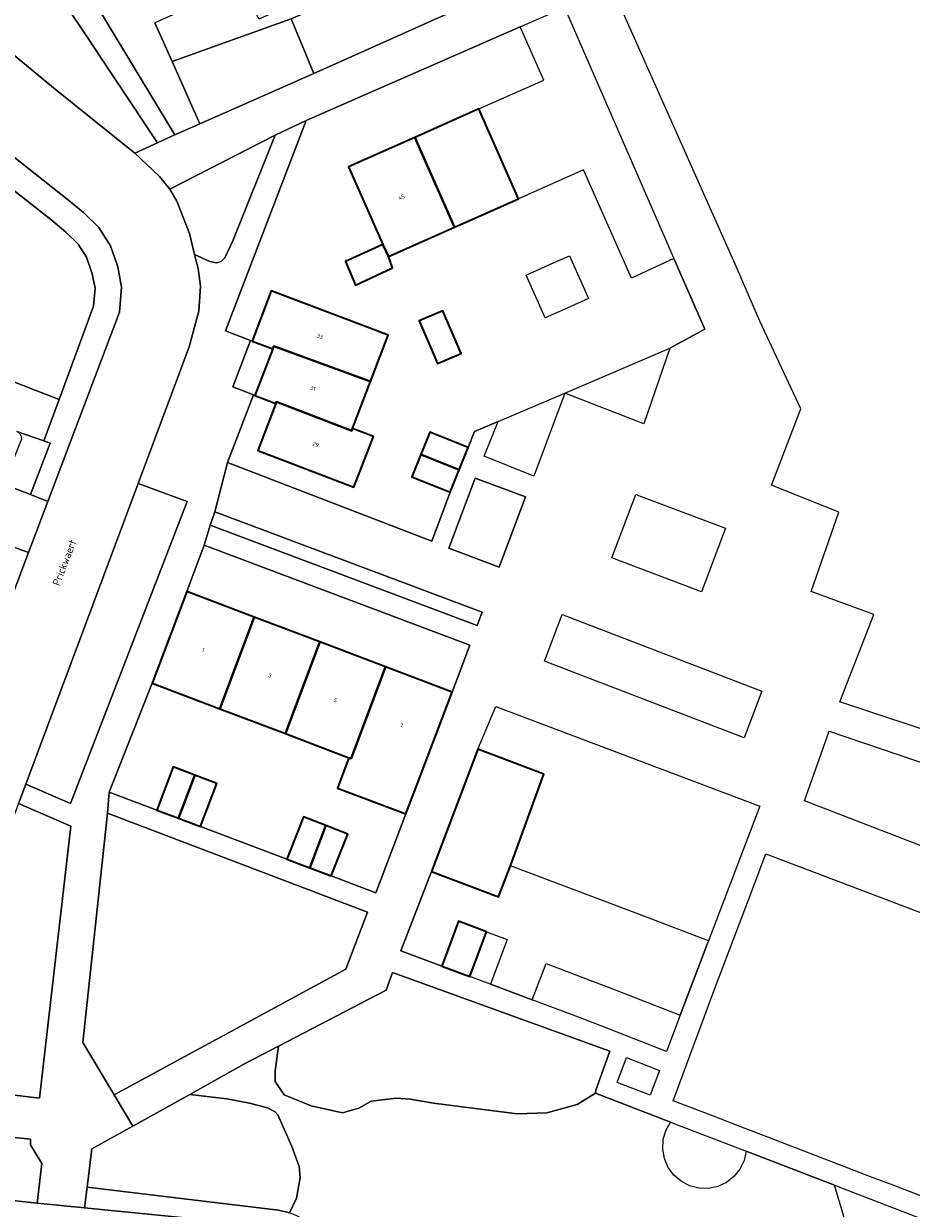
# Model space of a CAD drawing. Header units: metres. Extents: x 110065 to 112666, y 425872 to 427362.
# Tile 94 of 104: x 111719 to 111799, y 426627 to 426733. Entities that reach past the tile are written whole.
import ezdxf

# ---------------------------------------------------------------- set-up
doc = ezdxf.new("R2010")
doc.units = ezdxf.units.M
for name, color, linetype, lineweight in [('B-WE-GR-BEPLANTING_CULTUUR_HEESTERS-GV', 90, 'Continuous', 18), ('B-WE-GR-GRAS-GV', 60, 'Continuous', 13), ('B-WE-OG-BEBOUWING-GV', 7, 'Continuous', 35), ('B-WE-OG-BEBOUWING-T18', 10, 'Continuous', 18), ('B-WE-OG-BEBOUWING_STRAATNAAM-T35', 50, 'Continuous', 35), ('B-WE-OG-TERREIN_ERF-GV', 7, 'Continuous', 18), ('B-WE-VH-VERHARDING_BETONSTRAATSTEEN-GV', 252, 'Continuous', 18), ('B-WE-VH-VERHARDING_OPEN-GV', 252, 'Continuous', 18), ('B-WE-VH-VERHARDING_STRAATBAKSTEEN-GV', 252, 'Continuous', 18), ('B-WE-VH-VERHARDING_TEGEL-GV', 252, 'Continuous', 18)]:
    doc.layers.add(name, color=color, linetype=linetype, lineweight=lineweight)
doc.styles.add('NLCS-ISO-M200-T18', font='NLCS-ISO.ttf')
doc.styles.add('NLCS-ISO-M200-T35', font='NLCS-ISO.ttf')

msp = doc.modelspace()

# ---------------------------------------------------------------- linework, layer by layer
at = {"layer": 'B-WE-GR-BEPLANTING_CULTUUR_HEESTERS-GV', "flags": 128}
for points in [[(111714.212, 426753.732), (111713.771, 426753.895), (111713.469, 426753.862), (111711.695, 426753.002), (111714.466, 426748.572), (111718.13, 426742.04), (111724.024, 426733.437), (111731.128, 426722.699), (111732.713, 426723.422), (111714.51, 426753.489), (111714.212, 426753.732), (111714.212, 426753.732)], [(111745.193, 426728.941), (111743.172, 426733.843), (111732.464, 426730.008), (111734.945, 426724.431), (111745.193, 426728.941), (111745.193, 426728.941)], [(111737.923, 426713.908), (111741.708, 426723.395), (111732.239, 426718.546), (111732.89, 426717.479), (111734.015, 426714.557), (111734.457, 426712.683), (111735.845, 426712.056), (111736.457, 426711.933), (111736.873, 426712.043), (111737.192, 426712.369), (111737.923, 426713.908), (111737.923, 426713.908)], [(111764.233, 426690.886), (111759.693, 426692.589), (111757.325, 426686.275), (111761.865, 426684.571), (111764.233, 426690.886), (111764.233, 426690.886)], [(111733.809, 426690.474), (111729.407, 426692.104), (111719.31, 426665.081), (111723.318, 426663.344), (111733.809, 426690.474), (111733.809, 426690.474)], [(111750.013, 426653.56), (111726.65, 426662.468), (111724.442, 426641.847), (111727.25, 426637.156), (111748.079, 426648.455), (111750.013, 426653.56), (111750.013, 426653.56)], [(111771.821, 426641.092), (111752.285, 426648.137), (111751.695, 426646.552), (111742.022, 426641.526), (111741.717, 426639.322), (111741.71, 426638.368), (111742.524, 426637.155), (111744.955, 426636.164), (111747.789, 426635.547), (111749.25, 426635.966), (111750.348, 426636.576), (111752.603, 426636.849), (111753.855, 426636.775), (111755.951, 426636.418), (111763.467, 426635.458), (111766.138, 426635.523), (111768.87, 426636.291), (111770.536, 426637.297), (111770.568, 426637.58), (111771.821, 426641.092), (111771.821, 426641.092)], [(111737.372, 426636.789), (111734.043, 426637.195), (111728.932, 426634.346), (111725.243, 426632.289), (111724.815, 426628.848), (111742.011, 426626.792), (111742.997, 426626.541), (111743.641, 426627.881), (111743.963, 426629.707), (111743.867, 426630.726), (111743.211, 426632.517), (111741.975, 426635.367), (111741.733, 426635.629), (111741.022, 426635.979), (111739.426, 426636.418), (111737.372, 426636.789), (111737.372, 426636.789)], [(111719.718, 426633.181), (111712.361, 426633.947), (111712.126, 426631.451), (111712.203, 426630.809), (111712.329, 426630.506), (111712.578, 426629.797), (111712.959, 426629.199), (111713.9, 426628.442), (111714.533, 426628.157), (111715.643, 426627.919), (111720.336, 426627.415), (111720.733, 426630.982), (111719.715, 426632.652), (111719.718, 426633.181), (111719.718, 426633.181)]]:
    msp.add_lwpolyline(points, close=True, dxfattribs=at)
msp.add_lwpolyline([(111719.732, 426691.094), (111721.497, 426695.729), (111720.936, 426695.916), (111718.504, 426696.759, -0.4176655), (111718.866, 426695.926), (111717.311, 426692.033)], format="xyb", close=True, dxfattribs=at)
at = {"layer": 'B-WE-GR-GRAS-GV', "flags": 128}
for points in [[(111714.466, 426748.572), (111711.695, 426753.002), (111701.926, 426748.263), (111703.805, 426743.364), (111704.392, 426742.369), (111705.184, 426741.413), (111708.217, 426738.901), (111721.792, 426727.655), (111729.111, 426721.778), (111731.128, 426722.699), (111724.024, 426733.437), (111718.13, 426742.04), (111714.466, 426748.572), (111714.466, 426748.572)], [(111701.416, 426731.601), (111704.117, 426725.047), (111710.328, 426709.487), (111708.641, 426704.934), (111722.306, 426699.633), (111725.401, 426708.035), (111725.532, 426709.643), (111725.28, 426710.944), (111724.752, 426712.435), (111724.013, 426713.615), (111722.906, 426714.671), (111721.541, 426715.822), (111705.394, 426728.482), (111701.416, 426731.601), (111701.416, 426731.601)], [(111718.657, 426663.334), (111716.273, 426657.035), (111714.819, 426651.821), (111713.81, 426646.151), (111713.206, 426642.089), (111712.827, 426638.433), (111712.761, 426637.797), (111720.543, 426636.845), (111723.343, 426661.299), (111718.657, 426663.334), (111718.657, 426663.334)]]:
    msp.add_lwpolyline(points, close=True, dxfattribs=at)
msp.add_lwpolyline([(111794.825, 426619.61), (111792.008, 426629.037), (111784.081, 426632.086), (111783.888, 426631.249), (111783.511, 426630.477), (111782.968, 426629.811), (111782.289, 426629.284), (111781.509, 426628.925), (111780.667, 426628.752), (111779.808, 426628.773), (111778.977, 426628.988), (111778.215, 426629.386), (111777.563, 426629.946), (111777.055, 426630.639), (111776.716, 426631.428), (111776.565, 426632.274), (111776.609, 426633.132), (111776.846, 426633.958), (111777.264, 426634.709), (111770.536, 426637.297), (111768.87, 426636.291), (111766.138, 426635.523), (111763.467, 426635.458), (111755.951, 426636.418), (111753.855, 426636.775), (111752.603, 426636.849), (111750.348, 426636.576), (111749.25, 426635.966), (111747.789, 426635.547), (111744.955, 426636.164), (111742.524, 426637.155), (111741.71, 426638.368), (111741.717, 426639.322), (111741.717, 426639.322), (111741.717, 426639.322), (111742.022, 426641.526), (111738.9, 426639.904), (111734.043, 426637.195), (111737.372, 426636.789), (111739.426, 426636.418), (111741.022, 426635.979), (111741.733, 426635.629), (111741.975, 426635.367), (111743.211, 426632.517), (111743.867, 426630.726), (111743.963, 426629.707), (111743.641, 426627.881), (111742.997, 426626.541)], dxfattribs=at)
at = {"layer": 'B-WE-OG-BEBOUWING-GV', "flags": 128}
for points in [[(111763.613, 426717.693), (111760.046, 426725.759), (111754.266, 426723.195), (111757.833, 426715.129), (111763.613, 426717.693), (111763.613, 426717.693)], [(111757.833, 426715.129), (111754.266, 426723.195), (111748.31, 426720.553), (111751.403, 426713.58), (111751.906, 426712.5), (111757.833, 426715.129), (111757.833, 426715.129)], [(111751.906, 426712.5), (111751.403, 426713.58), (111748.051, 426712.038), (111748.934, 426709.918), (111752.279, 426711.491), (111751.906, 426712.5), (111751.906, 426712.5)], [(111750, 426706.152), (111741.353, 426709.411), (111739.65, 426704.893), (111741.522, 426704.188), (111741.617, 426704.435), (111750.305, 426701.266), (111751.884, 426705.416), (111750, 426706.152), (111750, 426706.152)], [(111758.437, 426703.79), (111756.807, 426707.622), (111754.675, 426706.714), (111756.306, 426702.883), (111758.437, 426703.79), (111758.437, 426703.79)], [(111750.305, 426701.266), (111741.617, 426704.435), (111741.522, 426704.188), (111739.908, 426700.002), (111741.774, 426699.282), (111741.829, 426699.425), (111748.605, 426696.831), (111748.684, 426697.035), (111750.305, 426701.266), (111750.305, 426701.266)], [(111748.605, 426696.831), (111741.829, 426699.425), (111741.774, 426699.282), (111740.163, 426695.073), (111748.809, 426691.764), (111750.554, 426696.318), (111748.684, 426697.035), (111748.605, 426696.831), (111748.605, 426696.831)], [(111759.062, 426695.325), (111755.631, 426696.711), (111754.821, 426694.704), (111758.252, 426693.318), (111759.062, 426695.325), (111759.062, 426695.325)], [(111758.252, 426693.318), (111754.821, 426694.704), (111754.011, 426692.697), (111757.442, 426691.311), (111758.252, 426693.318), (111758.252, 426693.318)], [(111739.842, 426680.089), (111733.772, 426682.387), (111730.657, 426674.157), (111736.735, 426671.856), (111739.842, 426680.089), (111739.842, 426680.089)], [(111745.745, 426677.854), (111739.842, 426680.089), (111736.735, 426671.856), (111742.638, 426669.621), (111745.745, 426677.854), (111745.745, 426677.854)], [(111751.649, 426675.618), (111745.745, 426677.854), (111742.638, 426669.621), (111748.359, 426667.454), (111748.542, 426667.385), (111751.649, 426675.618), (111751.649, 426675.618)], [(111757.631, 426673.353), (111751.649, 426675.618), (111748.542, 426667.385), (111748.359, 426667.454), (111747.328, 426664.73), (111753.476, 426662.402), (111754.515, 426665.124), (111757.631, 426673.353), (111757.631, 426673.353)], [(111765.888, 426665.963), (111759.93, 426668.22), (111755.768, 426657.235), (111761.809, 426654.946), (111762.882, 426657.747), (111765.888, 426665.963), (111765.888, 426665.963)], [(111734.485, 426665.894), (111732.539, 426666.631), (111731.069, 426662.752), (111733.022, 426662.015), (111734.485, 426665.894), (111734.485, 426665.894)], [(111736.49, 426665.134), (111734.485, 426665.894), (111733.022, 426662.015), (111735.022, 426661.261), (111736.49, 426665.134), (111736.49, 426665.134)], [(111746.269, 426661.362), (111744.282, 426662.154), (111742.762, 426658.34), (111744.833, 426657.559), (111746.269, 426661.362), (111746.269, 426661.362)], [(111748.26, 426660.569), (111746.269, 426661.362), (111744.833, 426657.559), (111746.77, 426656.828), (111748.26, 426660.569), (111748.26, 426660.569)], [(111760.713, 426651.819), (111758.207, 426652.757), (111756.7, 426648.731), (111759.237, 426647.785), (111760.713, 426651.819), (111760.713, 426651.819)]]:
    msp.add_lwpolyline(points, close=True, dxfattribs=at)
at = {"layer": 'B-WE-OG-TERREIN_ERF-GV', "flags": 128}
for points in [[(111753.505, 426743.542), (111753.483, 426743.591), (111748.602, 426741.407), (111745.272, 426739.917), (111746.708, 426736.708), (111740.244, 426733.822), (111738.813, 426737.027), (111730.913, 426733.492), (111732.464, 426730.008), (111743.172, 426733.843), (111755.479, 426739.178), (111753.505, 426743.542), (111753.505, 426743.542)], [(111748.051, 426712.038), (111751.403, 426713.58), (111748.31, 426720.553), (111754.266, 426723.195), (111760.046, 426725.759), (111765.883, 426728.348), (111763.763, 426733.128), (111744.52, 426724.728), (111737.242, 426705.82), (111739.51, 426704.947), (111737.902, 426700.776), (111739.768, 426700.056), (111737.447, 426693.992), (111755.808, 426686.903), (111757.442, 426691.311), (111754.011, 426692.697), (111754.821, 426694.704), (111755.631, 426696.711), (111759.062, 426695.325), (111759.643, 426696.762), (111761.765, 426697.662), (111767.76, 426700.206), (111777.202, 426704.244), (111780.363, 426705.956), (111777.58, 426712.328), (111773.828, 426710.578), (111773.775, 426710.555), (111769.459, 426720.286), (111763.613, 426717.693), (111757.833, 426715.129), (111751.906, 426712.5), (111752.279, 426711.491), (111748.934, 426709.918), (111748.051, 426712.038), (111748.051, 426712.038)], [(111764.297, 426710.827), (111766.262, 426711.706), (111768.175, 426712.561), (111769.89, 426708.726), (111767.962, 426707.864), (111766.012, 426706.992), (111764.297, 426710.827), (111764.297, 426710.827)], [(111750, 426706.152), (111751.884, 426705.416), (111750.305, 426701.266), (111748.684, 426697.035), (111750.554, 426696.318), (111748.809, 426691.764), (111740.163, 426695.073), (111741.774, 426699.282), (111739.908, 426700.002), (111741.522, 426704.188), (111739.65, 426704.893), (111741.353, 426709.411), (111750, 426706.152), (111750, 426706.152)], [(111758.437, 426703.79), (111756.306, 426702.883), (111754.675, 426706.714), (111756.807, 426707.622), (111758.437, 426703.79), (111758.437, 426703.79)], [(111759.231, 426677.571), (111735.325, 426686.554), (111733.772, 426682.387), (111739.842, 426680.089), (111745.745, 426677.854), (111751.649, 426675.618), (111757.631, 426673.353), (111759.231, 426677.571), (111759.231, 426677.571)], [(111753.476, 426662.402), (111747.328, 426664.73), (111748.359, 426667.454), (111742.638, 426669.621), (111736.735, 426671.856), (111730.657, 426674.157), (111726.804, 426664.361), (111731.069, 426662.752), (111732.539, 426666.631), (111734.485, 426665.894), (111736.49, 426665.134), (111735.022, 426661.261), (111742.762, 426658.34), (111744.282, 426662.154), (111746.269, 426661.362), (111748.26, 426660.569), (111746.77, 426656.828), (111750.773, 426655.318), (111753.476, 426662.402), (111753.476, 426662.402)], [(111768.854, 426655.485), (111762.882, 426657.747), (111761.809, 426654.946), (111755.768, 426657.235), (111753.015, 426650.089), (111756.7, 426648.731), (111758.207, 426652.757), (111760.713, 426651.819), (111762.593, 426651.116), (111761.088, 426647.095), (111764.831, 426645.695), (111766.096, 426648.967), (111772.277, 426646.577), (111778.141, 426644.31), (111780.697, 426650.998), (111774.723, 426653.261), (111768.854, 426655.485), (111768.854, 426655.485)]]:
    msp.add_lwpolyline(points, close=True, dxfattribs=at)
at = {"layer": 'B-WE-VH-VERHARDING_BETONSTRAATSTEEN-GV', "flags": 128}
for points in [[(111718.657, 426663.334), (111719.31, 426665.081), (111729.407, 426692.104), (111733.995, 426704.384), (111734.869, 426707.584), (111734.998, 426709.832), (111734.813, 426711.405), (111734.457, 426712.683), (111734.015, 426714.557), (111732.89, 426717.479), (111732.239, 426718.546), (111731.32, 426719.671), (111729.111, 426721.778), (111721.792, 426727.655), (111708.217, 426738.901)], [(111703.569, 426733.004), (111723.033, 426717.663), (111724.478, 426716.445), (111725.866, 426715.111), (111726.904, 426713.451), (111727.569, 426711.571), (111727.909, 426709.747), (111727.717, 426707.487), (111721.282, 426690.493), (111721.282, 426690.493), (111721.282, 426690.493), (111719.54, 426685.895), (111715.046, 426674.027)]]:
    msp.add_lwpolyline(points, dxfattribs=at)
msp.add_lwpolyline([(111715.661, 426687.327), (111717.891, 426686.504), (111719.54, 426685.895), (111721.282, 426690.493), (111719.732, 426691.094), (111717.311, 426692.033), (111705.884, 426696.421), (111704.073, 426691.729), (111715.661, 426687.327), (111715.661, 426687.327)], close=True, dxfattribs=at)
at = {"layer": 'B-WE-VH-VERHARDING_OPEN-GV', "flags": 128}
for points in [[(111802.493, 426669.159), (111792.503, 426672.478), (111795.537, 426680.314), (111789.906, 426682.392), (111792.411, 426689.507), (111786.354, 426691.941), (111788.982, 426698.795), (111785.309, 426706.696), (111783.195, 426711.531), (111770.449, 426740.152)], [(111760.531, 426735.834), (111745.193, 426728.941), (111734.945, 426724.431), (111732.713, 426723.422), (111731.128, 426722.699), (111729.111, 426721.778), (111731.32, 426719.671), (111732.239, 426718.546), (111741.708, 426723.395), (111744.52, 426724.728), (111763.763, 426733.128), (111767.736, 426734.862), (111777.58, 426712.328), (111780.363, 426705.956), (111777.202, 426704.244), (111774.868, 426697.471), (111767.76, 426700.206), (111764.978, 426692.765), (111760.51, 426694.558), (111761.765, 426697.662), (111759.643, 426696.762), (111759.062, 426695.325), (111758.252, 426693.318), (111757.442, 426691.311), (111755.808, 426686.903), (111737.447, 426693.992), (111736.31, 426689.535), (111760.323, 426680.52), (111759.88, 426679.339), (111735.867, 426688.354), (111735.325, 426686.554), (111759.231, 426677.571), (111757.631, 426673.353), (111754.515, 426665.124), (111753.476, 426662.402), (111750.773, 426655.318), (111746.77, 426656.828), (111744.833, 426657.559), (111742.762, 426658.34), (111735.022, 426661.261), (111733.022, 426662.015), (111731.069, 426662.752), (111726.804, 426664.361), (111726.65, 426662.468), (111750.013, 426653.56), (111748.079, 426648.455), (111727.25, 426637.156), (111728.932, 426634.346), (111734.043, 426637.195), (111738.9, 426639.904), (111742.022, 426641.526), (111751.695, 426646.552), (111752.285, 426648.137), (111771.821, 426641.092), (111770.568, 426637.58), (111770.536, 426637.297), (111777.264, 426634.709), (111784.081, 426632.086), (111792.008, 426629.037), (111812.537, 426621.141)], [(111718.504, 426696.759), (111720.936, 426695.916), (111722.306, 426699.633), (111708.641, 426704.934)], [(111806.64, 426656.9), (111789.318, 426663.584), (111791.53, 426669.835), (111802.476, 426666.12)]]:
    msp.add_lwpolyline(points, dxfattribs=at)
for points in [[(111759.693, 426692.589), (111764.233, 426690.886), (111761.865, 426684.571), (111757.325, 426686.275), (111759.693, 426692.589), (111759.693, 426692.589)], [(111771.999, 426685.411), (111774.152, 426691.11), (111782.21, 426688.067), (111780.057, 426682.367), (111771.999, 426685.411), (111771.999, 426685.411)], [(111767.528, 426680.319), (111785.481, 426673.432), (111783.876, 426669.247), (111765.923, 426676.134), (111767.528, 426680.319), (111767.528, 426680.319)], [(111785.304, 426663.096), (111783.796, 426659.178), (111780.697, 426650.998), (111778.141, 426644.31), (111776.897, 426641.056), (111771.087, 426643.325), (111768.748, 426644.238), (111764.831, 426645.695), (111761.088, 426647.095), (111759.237, 426647.785), (111756.7, 426648.731), (111753.015, 426650.089), (111755.768, 426657.235), (111759.93, 426668.22), (111761.558, 426672.066), (111785.304, 426663.096), (111785.304, 426663.096)], [(111781.192, 426646.552), (111784.284, 426654.671), (111785.838, 426658.822), (111821.626, 426645.253), (111819.941, 426641.09), (111816.848, 426632.971), (111813.233, 426622.924), (111808.986, 426624.528), (111806.959, 426625.306), (111804.951, 426626.076), (111797.046, 426629.113), (111795.258, 426629.8), (111793.235, 426630.578), (111786.023, 426633.349), (111783.495, 426634.32), (111780.971, 426635.29), (111777.509, 426636.62), (111781.192, 426646.552), (111781.192, 426646.552)], [(111776.267, 426639.356), (111775.439, 426637.125), (111772.466, 426638.269), (111773.311, 426640.51), (111776.267, 426639.356), (111776.267, 426639.356)]]:
    msp.add_lwpolyline(points, close=True, dxfattribs=at)
at = {"layer": 'B-WE-VH-VERHARDING_STRAATBAKSTEEN-GV', "flags": 128}
for points in [[(111762.815, 426742.33), (111760.853, 426746.889), (111760.616, 426746.72), (111756.357, 426744.832), (111753.505, 426743.542), (111755.479, 426739.178), (111743.172, 426733.843), (111745.193, 426728.941), (111760.531, 426735.834), (111758.521, 426740.451), (111762.815, 426742.33), (111762.815, 426742.33)], [(111760.323, 426680.52), (111736.31, 426689.535), (111735.867, 426688.354), (111759.88, 426679.339), (111760.323, 426680.52), (111760.323, 426680.52)]]:
    msp.add_lwpolyline(points, close=True, dxfattribs=at)
at = {"layer": 'B-WE-VH-VERHARDING_TEGEL-GV', "flags": 128}
for points in [[(111714.51, 426753.489), (111732.713, 426723.422), (111734.945, 426724.431), (111732.464, 426730.008), (111730.913, 426733.492)], [(111705.394, 426728.482), (111721.541, 426715.822), (111722.906, 426714.671), (111724.013, 426713.615), (111724.752, 426712.435), (111725.28, 426710.944), (111725.532, 426709.643), (111725.401, 426708.035), (111722.306, 426699.633), (111720.936, 426695.916), (111721.497, 426695.729), (111719.732, 426691.094), (111721.282, 426690.493), (111727.717, 426707.487), (111727.909, 426709.747), (111727.569, 426711.571), (111726.904, 426713.451), (111725.866, 426715.111), (111724.478, 426716.445), (111723.033, 426717.663), (111703.569, 426733.004)], [(111712.361, 426633.947), (111719.718, 426633.181), (111719.715, 426632.652), (111720.733, 426630.982), (111720.336, 426627.415), (111720.336, 426627.415), (111720.336, 426627.415), (111724.575, 426626.998), (111724.815, 426628.848), (111725.243, 426632.289), (111728.932, 426634.346), (111727.25, 426637.156), (111724.442, 426641.847), (111726.65, 426662.468), (111726.804, 426664.361), (111730.657, 426674.157), (111733.772, 426682.387), (111735.325, 426686.554), (111735.867, 426688.354), (111736.31, 426689.535), (111737.447, 426693.992), (111739.768, 426700.056), (111737.902, 426700.776), (111739.51, 426704.947), (111737.242, 426705.82), (111744.52, 426724.728), (111741.708, 426723.395), (111737.923, 426713.908), (111737.192, 426712.369), (111736.873, 426712.043), (111736.457, 426711.933), (111735.845, 426712.056), (111734.457, 426712.683), (111734.813, 426711.405), (111734.998, 426709.832), (111734.869, 426707.584), (111733.995, 426704.384), (111729.407, 426692.104), (111733.809, 426690.474), (111723.318, 426663.344), (111719.31, 426665.081), (111718.657, 426663.334), (111723.343, 426661.299), (111720.543, 426636.845), (111712.761, 426637.797)], [(111739.913, 426625.487), (111724.575, 426626.998), (111720.336, 426627.415), (111715.643, 426627.919), (111701.713, 426629.513), (111701.242, 426629.555), (111700.021, 426629.665), (111685.922, 426630.911), (111668.893, 426632.644), (111659.864, 426632.7), (111645.423, 426634.366), (111614.376, 426637.464), (111598.414, 426639.166), (111563.923, 426642.592), (111554.827, 426643.278)], [(111811.203, 426617.846), (111794.825, 426619.61), (111747.114, 426624.748), (111745.878, 426625.041), (111743.66, 426626.282), (111742.997, 426626.541), (111742.011, 426626.792), (111724.815, 426628.848), (111724.575, 426626.998), (111739.913, 426625.487), (111742.662, 426624.65), (111745.201, 426623.272), (111746.186, 426622.461), (111746.186, 426622.461), (111746.186, 426622.461), (111797.625, 426616.724), (111829.78, 426613.366)]]:
    msp.add_lwpolyline(points, dxfattribs=at)
msp.add_lwpolyline([(111713.406, 426674.722), (111715.046, 426674.027), (111719.54, 426685.895), (111717.891, 426686.504), (111713.406, 426674.722), (111713.406, 426674.722)], close=True, dxfattribs=at)

# ---------------------------------------------------------------- texts
at = {"layer": 'B-WE-OG-BEBOUWING-T18', "char_height": 0.36, "attachment_point": 5, "style": 'NLCS-ISO-M200-T18'}
for s, insert, rotation in [('45', (111753.073, 426717.843), 24), ('33', (111745.745, 426705.312), 340), ('31', (111745.115, 426700.653), 340), ('29', (111745.362, 426695.604), 339), ('1', (111735.251, 426677.121), 339), ('3', (111741.24, 426674.855), 339), ('5', (111747.144, 426672.62), 339), ('7', (111753.085, 426670.371), 339)]:
    msp.add_mtext(s, dxfattribs=dict(at, insert=insert, rotation=rotation))
at = {"layer": 'B-WE-OG-BEBOUWING_STRAATNAAM-T35', "insert": (111722.775, 426684.985), "char_height": 0.7, "attachment_point": 5, "rotation": 69, "style": 'NLCS-ISO-M200-T35'}
msp.add_mtext('Prickwaert', dxfattribs=at)

doc.saveas('drawing.dxf')
